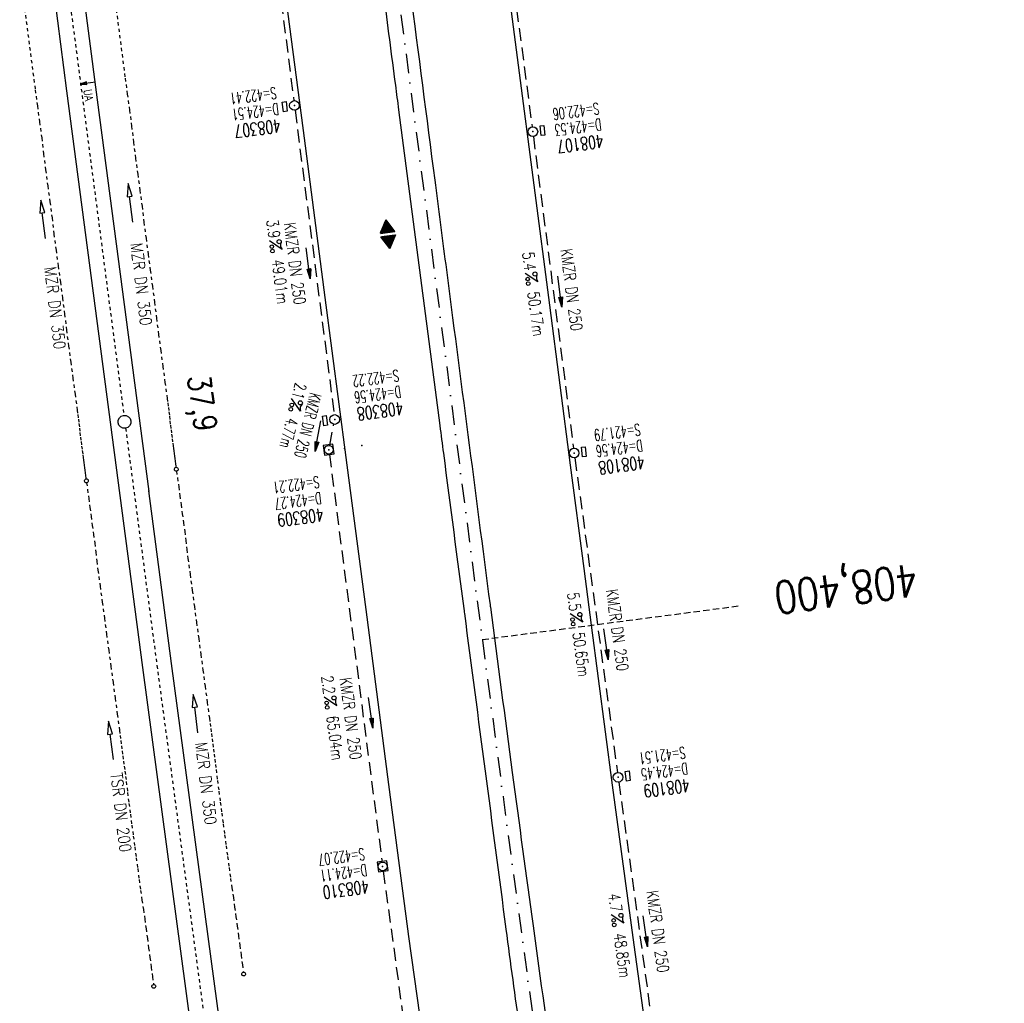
# Model space of a CAD drawing. Extents: x 446224 to 446787, y 446199 to 447379.
# Tile 4 of 6: x 446432 to 446585, y 446745 to 446897. Entities that reach past the tile are written whole.
import ezdxf
from ezdxf.enums import TextEntityAlignment as Align

# ---------------------------------------------------------------- set-up
doc = ezdxf.new("R2010")
doc.units = 0
doc.header["$LTSCALE"] = 2
doc.header["$MEASUREMENT"] = 0
for name, pattern in [('ACAD_ISO03W100', [0.5, 0.25, -0.25]), ('ACAD_ISO10W100W', [0.5, 0.25, -0.25]), ('AUSGEZOGEN', [0]), ('GESTRICH-X2', [1.5, 1, -0.5]), ('GESTRICHELT', [0.75, 0.5, -0.25]), ('STRICHPT-X3', [3, 1.5, -0.75, 0, -0.75])]:
    doc.linetypes.add(name, pattern=pattern)
doc.layers.get('0').update_dxf_attribs({"linetype": 'AUSGEZOGEN'})
for name, color, linetype in [('ACHSE', 250, 'STRICHPT-X3'), ('Bahnachse', 7, 'CONTINUOUS'), ('FBR', 8, 'CONTINUOUS'), ('GEF', 7, 'CONTINUOUS'), ('Gleisachse', 7, 'CONTINUOUS'), ('HEKTOM', 250, 'GESTRICHELT'), ('KANAL', 7, 'GESTRICH-X2'), ('PFEIL', 7, 'CONTINUOUS'), ('PKT', 7, 'CONTINUOUS'), ('SCHACHTNR', 6, 'CONTINUOUS'), ('SCHSYMBOL', 7, 'AUSGEZOGEN'), ('TEXTO', 4, 'CONTINUOUS'), ('TEXTU', 4, 'CONTINUOUS'), ('Tiefenentwässerung', 15, 'CONTINUOUS')]:
    doc.layers.add(name, color=color, linetype=linetype)
doc.styles.add('ROMANS', font='romans.shx', dxfattribs={"width": 0.8})

# ---------------------------------------------------------------- blocks, each defined once
blk = doc.blocks.new('GST')
at = {"color": 0}
blk.add_circle((0, 0), 0.75, dxfattribs=at)
blk.add_point((0, 0), dxfattribs=at)
blk = doc.blocks.new('17')
blk.add_lwpolyline([(-0.76, -1.22), (0.75, -1.22), (0.75, -1.8), (-0.76, -1.8)], close=True)
blk.add_blockref('GST', (0, 0))
blk = doc.blocks.new('PROM')
blk.add_line((1.57, 1.82), (0.02, 0.02))
for centre, radius in [((0.32, 1.51), 0.317), ((0.94, 0.29), 0.283), ((1.64, 0.29), 0.283)]:
    blk.add_circle(centre, radius)
blk.add_arc((0.99, 2.68), 1.03, 239.1414, 303.3549)
blk = doc.blocks.new('PFEIL2')
at = {"color": 0}
for p, q in [((0.88, 0), (-2.4, -0.01)), ((0.88, -0.27), (0.88, 0.28)), ((0.88, 0.28), (2.43, 0.01)), ((0.91, 0.27), (0.88, 0.26)), ((0.97, 0.26), (0.88, 0.25)), ((1.02, 0.25), (0.88, 0.23)), ((1.07, 0.24), (0.88, 0.21)), ((1.13, 0.23), (0.88, 0.19)), ((1.18, 0.22), (0.88, 0.17)), ((1.24, 0.21), (0.88, 0.15)), ((1.29, 0.21), (0.88, 0.14)), ((1.34, 0.2), (0.88, 0.12)), ((1.4, 0.19), (0.88, 0.1)), ((1.45, 0.18), (0.88, 0.08)), ((1.51, 0.17), (0.88, 0.06)), ((1.56, 0.16), (0.88, 0.04)), ((1.61, 0.15), (0.88, 0.02)), ((1.67, 0.14), (0.88, 0.01)), ((1.72, 0.13), (0.88, -0.01)), ((1.78, 0.12), (0.88, -0.03)), ((1.83, 0.11), (0.88, -0.05)), ((1.88, 0.1), (0.88, -0.07)), ((1.94, 0.09), (0.88, -0.09)), ((2.05, 0.08), (0.88, -0.12)), ((1.99, 0.08), (0.88, -0.11)), ((2.1, 0.07), (0.88, -0.14)), ((2.15, 0.06), (0.88, -0.16)), ((2.21, 0.05), (0.88, -0.18)), ((2.26, 0.04), (0.88, -0.2)), ((2.32, 0.03), (0.88, -0.22)), ((2.37, 0.02), (0.88, -0.23)), ((2.42, 0.01), (0.88, -0.25)), ((2.43, 0.01), (0.88, -0.27))]:
    blk.add_line(p, q, dxfattribs=at)
blk = doc.blocks.new('20')
blk.add_lwpolyline([(-0.75, -0.75), (0.75, -0.75), (0.75, 0.75), (-0.75, 0.75)], close=True)
blk.add_circle((0, 0), 0.676)
blk.add_point((0, 0))
blk = doc.blocks.new('13')
blk.add_lwpolyline([(0.76, 1.22), (-0.75, 1.22), (-0.75, 1.8), (0.76, 1.8)], close=True)
at = {"rotation": 180}
blk.add_blockref('GST', (0, 0), dxfattribs=at)
blk = doc.blocks.new('*X7')
at = {"color": 0}
for p, q in [((377.11, 181.02), (378.19, 182.1)), ((377.11, 180.99), (378.2, 182.08)), ((377.12, 181.04), (378.18, 182.1)), ((377.12, 180.99), (378.2, 182.08)), ((377.12, 180.99), (378.2, 182.07)), ((377.13, 180.99), (378.21, 182.06)), ((377.14, 181.06), (378.18, 182.11)), ((377.14, 180.99), (378.21, 182.06)), ((377.15, 181.09), (378.18, 182.11)), ((377.15, 180.99), (378.21, 182.05)), ((377.16, 181.11), (378.17, 182.12)), ((377.16, 180.99), (378.22, 182.05)), ((377.17, 181.13), (378.17, 182.13)), ((377.17, 180.99), (378.22, 182.04)), ((377.18, 181.15), (378.17, 182.13)), ((377.18, 180.99), (378.22, 182.04)), ((377.19, 180.99), (378.23, 182.03)), ((377.2, 181.17), (378.16, 182.14)), ((377.2, 180.99), (378.23, 182.02)), ((377.2, 180.99), (378.23, 182.02)), ((377.21, 181.19), (378.16, 182.14)), ((377.21, 180.99), (378.24, 182.01)), ((377.22, 181.21), (378.16, 182.15)), ((377.22, 180.99), (378.24, 182.01)), ((377.23, 181.23), (378.15, 182.15)), ((377.23, 180.99), (378.24, 182)), ((377.24, 180.99), (378.25, 182)), ((377.25, 181.25), (378.15, 182.16)), ((377.25, 180.99), (378.25, 181.99)), ((377.26, 181.27), (378.15, 182.16)), ((377.26, 180.99), (378.25, 181.99)), ((377.27, 181.29), (378.14, 182.17)), ((377.27, 180.99), (378.25, 181.98)), ((377.27, 180.99), (378.26, 181.97)), ((377.28, 181.32), (378.14, 182.18)), ((377.28, 180.99), (378.26, 181.97)), ((377.29, 181.34), (378.14, 182.18)), ((377.29, 180.99), (378.26, 181.96)), ((377.3, 180.99), (378.27, 181.96)), ((377.31, 181.36), (378.14, 182.19)), ((377.31, 180.99), (378.27, 181.95)), ((377.32, 181.38), (378.13, 182.19)), ((377.32, 180.99), (378.27, 181.95)), ((377.33, 181.4), (378.13, 182.2)), ((377.33, 180.99), (378.28, 181.94)), ((377.34, 181.42), (378.13, 182.2)), ((377.34, 180.99), (378.28, 181.93)), ((377.35, 181.44), (378.12, 182.21)), ((377.35, 180.99), (378.28, 181.93)), ((377.35, 180.99), (378.29, 181.92)), ((377.36, 180.99), (378.29, 181.92)), ((377.37, 181.46), (378.12, 182.22)), ((377.37, 180.99), (378.29, 181.91)), ((377.38, 181.48), (378.12, 182.22)), ((377.38, 180.99), (378.3, 181.91)), ((377.39, 181.5), (378.11, 182.23)), ((377.39, 180.99), (378.3, 181.9)), ((377.4, 181.52), (378.11, 182.23)), ((377.4, 180.99), (378.3, 181.9)), ((377.41, 181.55), (378.11, 182.24)), ((377.41, 180.99), (378.31, 181.89)), ((377.42, 180.99), (378.31, 181.88)), ((377.43, 181.57), (378.1, 182.24)), ((377.43, 180.99), (378.31, 181.88)), ((377.43, 180.99), (378.32, 181.87)), ((377.44, 181.59), (378.1, 182.25)), ((377.44, 180.99), (378.32, 181.87)), ((377.45, 181.61), (378.1, 182.25)), ((377.45, 180.99), (378.32, 181.86)), ((377.46, 181.63), (378.09, 182.26)), ((377.46, 180.99), (378.33, 181.86)), ((377.47, 181.65), (378.09, 182.27)), ((377.47, 180.99), (378.33, 181.85)), ((377.48, 180.99), (378.33, 181.85)), ((377.49, 181.67), (378.09, 182.27)), ((377.49, 180.99), (378.34, 181.84)), ((377.5, 181.69), (378.08, 182.28)), ((377.5, 180.99), (378.34, 181.83)), ((377.5, 180.99), (378.34, 181.83)), ((377.51, 181.71), (378.08, 182.28)), ((377.51, 180.99), (378.35, 181.82)), ((377.52, 181.73), (378.08, 182.29)), ((377.52, 180.99), (378.35, 181.82)), ((377.53, 181.75), (378.07, 182.29)), ((377.53, 180.99), (378.35, 181.81)), ((377.54, 180.99), (378.36, 181.81)), ((377.55, 181.78), (378.07, 182.3)), ((377.55, 180.99), (378.36, 181.8)), ((377.56, 181.8), (378.07, 182.3)), ((377.56, 180.99), (378.36, 181.79)), ((377.57, 181.82), (378.06, 182.31)), ((377.57, 180.99), (378.36, 181.79)), ((377.58, 181.84), (378.06, 182.32)), ((377.58, 180.99), (378.37, 181.78)), ((377.58, 180.99), (378.37, 181.78)), ((377.59, 180.99), (378.37, 181.77)), ((377.6, 181.86), (378.06, 182.32)), ((377.6, 180.99), (378.38, 181.77)), ((377.61, 181.88), (378.05, 182.33)), ((377.61, 180.99), (378.38, 181.76)), ((377.62, 181.9), (378.05, 182.33)), ((377.62, 180.99), (378.38, 181.76)), ((377.63, 181.92), (378.05, 182.34)), ((377.63, 180.99), (378.39, 181.75)), ((377.64, 181.94), (378.04, 182.34)), ((377.64, 180.99), (378.39, 181.74)), ((377.65, 180.99), (378.39, 181.74)), ((377.65, 180.99), (378.4, 181.73)), ((377.66, 181.96), (378.04, 182.35)), ((377.66, 180.99), (378.4, 181.73)), ((377.67, 181.98), (378.04, 182.36)), ((377.67, 180.99), (378.4, 181.72)), ((377.68, 182.01), (378.03, 182.36)), ((377.68, 180.99), (378.41, 181.72)), ((377.69, 182.03), (378.03, 182.37)), ((377.69, 180.99), (378.41, 181.71)), ((377.7, 182.05), (378.03, 182.37)), ((377.7, 180.99), (378.41, 181.71)), ((377.71, 180.99), (378.42, 181.7)), ((377.72, 182.07), (378.03, 182.38)), ((377.72, 180.99), (378.42, 181.69)), ((377.73, 182.09), (378.02, 182.38)), ((377.73, 180.99), (378.42, 181.69)), ((377.73, 180.99), (378.43, 181.68)), ((377.74, 182.11), (378.02, 182.39)), ((377.74, 180.99), (378.43, 181.68)), ((377.75, 182.13), (378.02, 182.39)), ((377.75, 180.99), (378.43, 181.67)), ((377.76, 182.15), (378.01, 182.4)), ((377.76, 180.99), (378.44, 181.67)), ((377.77, 180.99), (378.44, 181.66)), ((377.78, 182.17), (378.01, 182.41)), ((377.78, 180.99), (378.44, 181.65)), ((377.79, 182.19), (378.01, 182.41)), ((377.79, 180.99), (378.45, 181.65)), ((377.8, 182.21), (378, 182.42)), ((377.8, 180.99), (378.45, 181.64)), ((377.81, 182.24), (378, 182.42)), ((377.81, 180.99), (378.45, 181.64)), ((377.81, 180.99), (378.46, 181.63)), ((377.82, 182.26), (378, 182.43)), ((377.82, 180.99), (378.46, 181.63)), ((377.83, 180.99), (378.46, 181.62)), ((377.84, 182.28), (377.99, 182.43)), ((377.84, 180.99), (378.47, 181.62)), ((377.85, 182.3), (377.99, 182.44)), ((377.85, 180.99), (378.47, 181.61)), ((377.86, 182.32), (377.99, 182.44)), ((377.86, 180.99), (378.47, 181.6)), ((377.87, 182.34), (377.98, 182.45)), ((377.87, 180.99), (378.47, 181.6)), ((377.88, 180.99), (378.48, 181.59)), ((377.88, 180.99), (378.48, 181.59)), ((377.89, 182.36), (377.98, 182.46)), ((377.89, 180.99), (378.48, 181.58)), ((377.9, 182.38), (377.98, 182.46)), ((377.9, 180.99), (378.49, 181.58)), ((377.91, 182.4), (377.97, 182.47)), ((377.91, 180.99), (378.49, 181.57)), ((377.92, 182.42), (377.97, 182.47)), ((377.92, 180.99), (378.49, 181.57)), ((377.93, 182.44), (377.97, 182.48)), ((377.93, 180.99), (378.5, 181.56)), ((377.94, 180.99), (378.5, 181.55)), ((377.95, 182.47), (377.96, 182.48)), ((377.95, 180.99), (378.5, 181.55)), ((377.96, 180.99), (378.51, 181.54)), ((377.96, 180.99), (378.51, 181.54)), ((377.97, 180.99), (378.51, 181.53)), ((377.98, 180.99), (378.52, 181.53)), ((377.99, 180.99), (378.52, 181.52)), ((378, 180.99), (378.52, 181.51)), ((378.01, 180.99), (378.53, 181.51)), ((378.02, 180.99), (378.53, 181.5)), ((378.03, 180.99), (378.53, 181.5)), ((378.03, 180.99), (378.54, 181.49)), ((378.04, 180.99), (378.54, 181.49)), ((378.05, 180.99), (378.54, 181.48)), ((378.06, 180.99), (378.55, 181.48)), ((378.07, 180.99), (378.55, 181.47)), ((378.08, 180.99), (378.55, 181.46)), ((378.09, 180.99), (378.56, 181.46)), ((378.1, 180.99), (378.56, 181.45)), ((378.11, 180.99), (378.56, 181.45)), ((378.11, 180.99), (378.57, 181.44)), ((378.12, 180.99), (378.57, 181.44)), ((378.13, 180.99), (378.57, 181.43)), ((378.14, 180.99), (378.58, 181.42)), ((378.15, 180.99), (378.58, 181.42)), ((378.16, 180.99), (378.58, 181.41)), ((377.1, 180.56), (377.12, 180.58)), ((377.1, 180.57), (377.11, 180.58)), ((377.11, 180.55), (377.14, 180.58)), ((377.11, 180.55), (377.13, 180.58)), ((377.11, 180.56), (377.13, 180.58)), ((377.12, 180.53), (377.17, 180.58)), ((377.12, 180.53), (377.16, 180.58)), ((377.12, 180.54), (377.15, 180.58)), ((377.13, 180.51), (377.21, 180.58)), ((377.13, 180.51), (377.2, 180.58)), ((377.13, 180.52), (377.19, 180.58)), ((377.13, 180.52), (377.18, 180.58)), ((377.14, 180.49), (377.23, 180.58)), ((377.14, 180.49), (377.22, 180.58)), ((377.14, 180.5), (377.21, 180.58)), ((377.15, 180.47), (377.26, 180.58)), ((377.15, 180.48), (377.25, 180.58)), ((377.15, 180.48), (377.24, 180.58)), ((377.16, 180.46), (377.29, 180.58)), ((377.16, 180.46), (377.28, 180.58)), ((377.16, 180.47), (377.27, 180.58)), ((377.17, 180.44), (377.31, 180.58)), ((377.17, 180.44), (377.3, 180.58)), ((377.17, 180.45), (377.29, 180.58)), ((377.18, 180.42), (377.34, 180.58)), ((377.18, 180.43), (377.33, 180.58)), ((377.18, 180.43), (377.32, 180.58)), ((377.19, 180.41), (377.36, 180.58)), ((377.19, 180.41), (377.36, 180.58)), ((377.19, 180.42), (377.35, 180.58)), ((377.2, 180.39), (377.39, 180.58)), ((377.2, 180.39), (377.38, 180.58)), ((377.2, 180.4), (377.37, 180.58)), ((377.21, 180.37), (377.42, 180.58)), ((377.21, 180.38), (377.41, 180.58)), ((377.21, 180.38), (377.4, 180.58)), ((377.22, 180.35), (377.44, 180.58)), ((377.22, 180.36), (377.44, 180.58)), ((377.22, 180.37), (377.43, 180.58)), ((377.23, 180.34), (377.47, 180.58)), ((377.23, 180.34), (377.46, 180.58)), ((377.23, 180.35), (377.45, 180.58)), ((377.24, 180.32), (377.51, 180.58)), ((377.24, 180.32), (377.5, 180.58)), ((377.24, 180.33), (377.49, 180.58)), ((377.24, 180.33), (377.48, 180.58)), ((377.25, 180.3), (377.53, 180.58)), ((377.25, 180.3), (377.52, 180.58)), ((377.25, 180.31), (377.51, 180.58)), ((377.26, 180.28), (377.56, 180.58)), ((377.26, 180.29), (377.55, 180.58)), ((377.26, 180.29), (377.54, 180.58)), ((377.27, 180.27), (377.59, 180.58)), ((377.27, 180.27), (377.58, 180.58)), ((377.27, 180.28), (377.57, 180.58)), ((377.28, 180.25), (377.61, 180.58)), ((377.28, 180.25), (377.6, 180.58)), ((377.28, 180.26), (377.59, 180.58)), ((377.29, 180.23), (377.64, 180.58)), ((377.29, 180.24), (377.63, 180.58)), ((377.29, 180.24), (377.62, 180.58)), ((377.3, 180.21), (377.67, 180.58)), ((377.3, 180.22), (377.66, 180.58)), ((377.3, 180.23), (377.65, 180.58)), ((377.31, 180.2), (377.69, 180.58)), ((377.31, 180.2), (377.68, 180.58)), ((377.31, 180.21), (377.67, 180.58)), ((377.32, 180.18), (377.72, 180.58)), ((377.32, 180.19), (377.71, 180.58)), ((377.32, 180.19), (377.7, 180.58)), ((377.33, 180.16), (377.74, 180.58)), ((377.33, 180.17), (377.74, 180.58)), ((377.33, 180.18), (377.73, 180.58)), ((377.34, 180.16), (377.75, 180.58)), ((377.34, 180.15), (377.76, 180.58)), ((377.34, 180.15), (377.77, 180.58)), ((377.35, 180.14), (377.78, 180.58)), ((377.35, 180.14), (377.79, 180.58)), ((377.35, 180.13), (377.8, 180.58)), ((377.35, 180.12), (377.81, 180.58)), ((377.36, 180.12), (377.82, 180.58)), ((377.36, 180.11), (377.82, 180.58)), ((377.36, 180.11), (377.83, 180.58)), ((377.37, 180.1), (377.84, 180.58)), ((377.37, 180.1), (377.85, 180.58)), ((377.37, 180.09), (377.86, 180.58)), ((377.38, 180.09), (377.87, 180.58)), ((377.38, 180.08), (377.88, 180.58)), ((377.38, 180.07), (377.89, 180.58)), ((377.39, 180.07), (377.89, 180.58)), ((377.39, 180.06), (377.9, 180.58)), ((377.39, 180.06), (377.91, 180.58)), ((377.4, 180.05), (377.92, 180.58)), ((377.4, 180.05), (377.93, 180.58)), ((377.4, 180.04), (377.94, 180.58)), ((377.41, 180.04), (377.95, 180.58)), ((377.41, 180.03), (377.96, 180.58)), ((377.41, 180.02), (377.97, 180.58)), ((377.42, 180.02), (377.97, 180.58)), ((377.42, 180.01), (377.98, 180.58)), ((377.42, 180.01), (377.99, 180.58)), ((377.43, 180), (378, 180.58)), ((377.43, 180), (378.01, 180.58)), ((377.43, 179.99), (378.02, 180.58)), ((377.44, 179.98), (378.03, 180.58)), ((377.44, 179.98), (378.04, 180.58)), ((377.44, 179.97), (378.05, 180.58)), ((377.45, 179.97), (378.05, 180.58)), ((377.45, 179.96), (378.06, 180.58)), ((377.45, 179.96), (378.07, 180.58)), ((377.46, 179.95), (378.08, 180.58)), ((377.46, 179.95), (378.09, 180.58)), ((377.46, 179.94), (378.1, 180.58)), ((377.46, 179.93), (378.11, 180.58)), ((377.47, 179.93), (378.12, 180.58)), ((377.47, 179.92), (378.12, 180.58)), ((377.47, 179.92), (378.13, 180.58)), ((377.48, 179.91), (378.14, 180.58)), ((377.48, 179.91), (378.15, 180.58)), ((377.48, 179.9), (378.16, 180.58)), ((377.49, 179.9), (378.17, 180.58)), ((377.49, 179.89), (378.18, 180.58)), ((377.49, 179.88), (378.19, 180.58)), ((377.5, 179.88), (378.2, 180.58)), ((377.5, 179.87), (378.2, 180.58)), ((377.5, 179.87), (378.21, 180.58)), ((377.51, 179.86), (378.22, 180.58)), ((377.51, 179.86), (378.23, 180.58)), ((377.51, 179.85), (378.24, 180.58)), ((377.52, 179.84), (378.25, 180.58)), ((377.52, 179.84), (378.26, 180.58)), ((377.52, 179.83), (378.27, 180.58)), ((377.53, 179.83), (378.28, 180.58)), ((377.53, 179.82), (378.28, 180.58)), ((377.53, 179.82), (378.29, 180.58)), ((377.54, 179.81), (378.3, 180.58)), ((377.54, 179.81), (378.31, 180.58)), ((377.54, 179.8), (378.32, 180.58)), ((377.55, 179.79), (378.33, 180.58)), ((377.55, 179.79), (378.34, 180.58)), ((377.55, 179.78), (378.35, 180.58)), ((377.56, 179.78), (378.35, 180.58)), ((377.56, 179.77), (378.36, 180.58)), ((377.56, 179.77), (378.37, 180.58)), ((377.57, 179.76), (378.38, 180.58)), ((377.57, 179.76), (378.39, 180.58)), ((377.57, 179.75), (378.4, 180.58)), ((377.57, 179.74), (378.41, 180.58)), ((377.58, 179.74), (378.42, 180.58)), ((377.58, 179.73), (378.43, 180.58)), ((377.58, 179.73), (378.43, 180.58)), ((377.59, 179.72), (378.44, 180.58)), ((377.59, 179.72), (378.45, 180.58)), ((377.59, 179.71), (378.46, 180.58)), ((377.6, 179.7), (378.47, 180.58)), ((377.6, 179.7), (378.48, 180.58)), ((377.6, 179.69), (378.49, 180.58)), ((377.61, 179.69), (378.5, 180.58)), ((377.61, 179.68), (378.5, 180.58)), ((377.61, 179.68), (378.51, 180.58)), ((377.62, 179.67), (378.52, 180.58)), ((377.62, 179.67), (378.53, 180.58)), ((377.62, 179.66), (378.54, 180.58)), ((377.63, 179.65), (378.55, 180.58)), ((377.63, 179.65), (378.56, 180.58)), ((377.63, 179.64), (378.57, 180.58)), ((377.64, 179.64), (378.58, 180.58)), ((377.64, 179.63), (378.58, 180.58)), ((377.64, 179.63), (378.59, 180.58)), ((377.65, 179.62), (378.6, 180.58)), ((377.65, 179.62), (378.61, 180.58)), ((377.65, 179.61), (378.62, 180.58)), ((377.66, 179.6), (378.63, 180.58)), ((377.66, 179.6), (378.64, 180.58)), ((377.66, 179.59), (378.65, 180.58)), ((377.67, 179.59), (378.66, 180.58)), ((377.67, 179.58), (378.66, 180.58)), ((377.67, 179.58), (378.67, 180.58)), ((377.68, 179.57), (378.68, 180.58)), ((377.68, 179.56), (378.69, 180.58)), ((377.68, 179.56), (378.7, 180.58)), ((377.68, 179.55), (378.71, 180.58)), ((377.69, 179.55), (378.72, 180.58)), ((377.69, 179.54), (378.73, 180.58)), ((377.69, 179.54), (378.73, 180.58)), ((377.7, 179.53), (378.74, 180.58)), ((377.7, 179.53), (378.75, 180.58)), ((377.7, 179.52), (378.76, 180.58)), ((377.71, 179.51), (378.77, 180.58)), ((377.71, 179.51), (378.78, 180.58)), ((377.71, 179.5), (378.79, 180.58)), ((377.72, 179.5), (378.8, 180.58)), ((377.72, 179.49), (378.81, 180.58)), ((377.72, 179.49), (378.81, 180.58)), ((377.73, 179.47), (378.81, 180.54)), ((377.74, 179.46), (378.79, 180.52)), ((377.74, 179.46), (378.78, 180.5)), ((377.74, 179.45), (378.77, 180.48)), ((377.75, 179.45), (378.76, 180.46)), ((377.75, 179.44), (378.75, 180.44)), ((377.75, 179.44), (378.73, 180.42)), ((377.76, 179.43), (378.72, 180.4)), ((377.76, 179.42), (378.71, 180.37)), ((377.76, 179.42), (378.7, 180.35)), ((377.77, 179.41), (378.68, 180.33)), ((377.77, 179.41), (378.67, 180.31)), ((377.77, 179.4), (378.66, 180.29)), ((377.78, 179.4), (378.65, 180.27)), ((377.78, 179.39), (378.64, 180.25)), ((378.17, 180.99), (378.58, 181.41)), ((378.18, 180.99), (378.59, 181.4)), ((378.19, 180.99), (378.59, 181.4)), ((378.19, 180.99), (378.59, 181.39)), ((378.2, 180.99), (378.6, 181.39)), ((378.21, 180.99), (378.6, 181.38)), ((378.22, 180.99), (378.6, 181.37)), ((378.23, 180.99), (378.61, 181.37)), ((378.24, 180.99), (378.61, 181.36)), ((378.25, 180.99), (378.61, 181.36)), ((378.26, 180.99), (378.62, 181.35)), ((378.26, 180.99), (378.62, 181.35)), ((378.27, 180.99), (378.62, 181.34)), ((378.28, 180.99), (378.63, 181.34)), ((378.29, 180.99), (378.63, 181.33)), ((378.3, 180.99), (378.63, 181.32)), ((378.31, 180.99), (378.64, 181.32)), ((378.32, 180.99), (378.64, 181.31)), ((378.33, 180.99), (378.64, 181.31)), ((378.34, 180.99), (378.65, 181.3)), ((378.34, 180.99), (378.65, 181.3)), ((378.35, 180.99), (378.65, 181.29)), ((378.36, 180.99), (378.66, 181.28)), ((378.37, 180.99), (378.66, 181.28)), ((378.38, 180.99), (378.66, 181.27)), ((378.39, 180.99), (378.67, 181.27)), ((378.4, 180.99), (378.67, 181.26)), ((378.41, 180.99), (378.67, 181.26)), ((378.42, 180.99), (378.68, 181.25)), ((378.42, 180.99), (378.68, 181.25)), ((378.43, 180.99), (378.68, 181.24)), ((378.44, 180.99), (378.69, 181.23)), ((378.45, 180.99), (378.69, 181.23)), ((378.46, 180.99), (378.69, 181.22)), ((378.47, 180.99), (378.69, 181.22)), ((378.48, 180.99), (378.7, 181.21)), ((378.49, 180.99), (378.7, 181.21)), ((378.49, 180.99), (378.7, 181.2)), ((378.5, 180.99), (378.71, 181.2)), ((378.51, 180.99), (378.71, 181.19)), ((378.52, 180.99), (378.71, 181.18)), ((378.53, 180.99), (378.72, 181.18)), ((378.54, 180.99), (378.72, 181.17)), ((378.55, 180.99), (378.72, 181.17)), ((378.56, 180.99), (378.73, 181.16)), ((378.57, 180.99), (378.73, 181.16)), ((378.57, 180.99), (378.73, 181.15)), ((378.58, 180.99), (378.74, 181.14)), ((378.59, 180.99), (378.74, 181.14)), ((378.6, 180.99), (378.74, 181.13)), ((378.61, 180.99), (378.75, 181.13)), ((378.62, 180.99), (378.75, 181.12)), ((378.63, 180.99), (378.75, 181.12)), ((378.64, 180.99), (378.76, 181.11)), ((378.64, 180.99), (378.76, 181.11)), ((378.65, 180.99), (378.76, 181.1)), ((378.66, 180.99), (378.77, 181.09)), ((378.67, 180.99), (378.77, 181.09)), ((378.68, 180.99), (378.77, 181.08)), ((378.69, 180.99), (378.78, 181.08)), ((378.7, 180.99), (378.78, 181.07)), ((378.71, 180.99), (378.78, 181.07)), ((378.72, 180.99), (378.79, 181.06)), ((378.72, 180.99), (378.79, 181.06)), ((378.73, 180.99), (378.79, 181.05)), ((378.74, 180.99), (378.8, 181.04)), ((378.75, 180.99), (378.8, 181.04)), ((378.76, 180.99), (378.8, 181.03)), ((378.77, 180.99), (378.8, 181.03)), ((378.78, 180.99), (378.81, 181.02)), ((378.79, 180.99), (378.81, 181.02)), ((378.8, 180.99), (378.81, 181.01)), ((378.8, 180.99), (378.82, 181)), ((378.81, 180.99), (378.82, 181)), ((377.78, 179.39), (378.62, 180.23)), ((377.79, 179.38), (378.61, 180.21)), ((377.79, 179.37), (378.6, 180.19)), ((377.79, 179.37), (378.59, 180.17)), ((377.79, 179.36), (378.58, 180.14)), ((377.8, 179.36), (378.56, 180.12)), ((377.8, 179.35), (378.55, 180.1)), ((377.8, 179.35), (378.54, 180.08)), ((377.81, 179.34), (378.53, 180.06)), ((377.81, 179.33), (378.52, 180.04)), ((377.81, 179.33), (378.5, 180.02)), ((377.82, 179.32), (378.49, 180)), ((377.82, 179.32), (378.48, 179.98)), ((377.82, 179.31), (378.47, 179.96)), ((377.83, 179.31), (378.46, 179.94)), ((377.83, 179.3), (378.44, 179.91)), ((377.83, 179.3), (378.43, 179.89)), ((377.84, 179.29), (378.42, 179.87)), ((377.84, 179.28), (378.41, 179.85)), ((377.84, 179.28), (378.4, 179.83)), ((377.85, 179.27), (378.38, 179.81)), ((377.85, 179.27), (378.37, 179.79)), ((377.85, 179.26), (378.36, 179.77)), ((377.86, 179.26), (378.35, 179.75)), ((377.86, 179.25), (378.33, 179.73)), ((377.86, 179.25), (378.32, 179.71)), ((377.87, 179.24), (378.31, 179.68)), ((377.87, 179.23), (378.3, 179.66)), ((377.87, 179.23), (378.29, 179.64)), ((377.88, 179.22), (378.27, 179.62)), ((377.88, 179.22), (378.26, 179.6)), ((377.88, 179.21), (378.25, 179.58)), ((377.89, 179.21), (378.24, 179.56)), ((377.89, 179.2), (378.23, 179.54)), ((377.89, 179.19), (378.21, 179.52)), ((377.89, 179.19), (378.2, 179.5)), ((377.9, 179.18), (378.19, 179.48)), ((377.9, 179.18), (378.18, 179.45)), ((377.9, 179.17), (378.17, 179.43)), ((377.91, 179.17), (378.15, 179.41)), ((377.91, 179.16), (378.14, 179.39)), ((377.91, 179.16), (378.13, 179.37)), ((377.92, 179.15), (378.12, 179.35)), ((377.92, 179.14), (378.11, 179.33)), ((377.92, 179.14), (378.09, 179.31)), ((377.93, 179.13), (378.08, 179.29)), ((377.93, 179.13), (378.07, 179.27)), ((377.93, 179.12), (378.06, 179.25)), ((377.94, 179.12), (378.04, 179.22)), ((377.94, 179.11), (378.03, 179.2)), ((377.94, 179.11), (378.02, 179.18)), ((377.95, 179.1), (378.01, 179.16)), ((377.95, 179.09), (378, 179.14)), ((377.95, 179.09), (377.98, 179.12)), ((377.96, 179.08), (377.97, 179.1))]:
    blk.add_line(p, q, dxfattribs=at)
blk = doc.blocks.new('HOCHP')
for points in [[(-0.01, 2.24), (-1.15, 0.27), (1.12, 0.27)], [(-0.01, -2.24), (-1.15, -0.27), (1.12, -0.27)]]:
    blk.add_lwpolyline(points, close=True)
at = {"xscale": 1.311372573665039, "yscale": 1.311372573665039, "zscale": 1.311372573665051}
blk.add_blockref('*X7', (-495.66, -237.08), dxfattribs=at)

msp = doc.modelspace()

# ---------------------------------------------------------------- linework, layer by layer
at = {"layer": 'ACHSE', "flags": 128}
msp.add_lwpolyline([(446432.19, 447351.79), (446439.3, 447297.23), (446444.65, 447256.12), (446452.2, 447198.07), (446465.11, 447098.9), (446481.25, 446974.95), (446487.7, 446925.37), (446497.38, 446850.99), (446500.61, 446826.21), (446502.69, 446810.23), (446503.84, 446801.41), (446507.12, 446776.63), (446510.46, 446751.85), (446513.87, 446727.09), (446517.33, 446702.33), (446517.99, 446697.7), (446520.84, 446677.58), (446524.35, 446652.82), (446527.86, 446628.07), (446531.36, 446603.32), (446541.89, 446529.06), (446552.41, 446454.8), (446558.73, 446410.24), (446566.45, 446355.79), (446583.99, 446232.03), (446584.69, 446227.06)], dxfattribs=at)
at = {"layer": 'Bahnachse', "linetype": 'ACAD_ISO10W100W'}
for p, q in [((446435.64, 446933.23), (446448.34, 446836.11)), ((446448.6, 446834.13), (446453.45, 446797.4)), ((446453.45, 446797.4), (446461.44, 446737.89))]:
    msp.add_line(p, q, dxfattribs=at)
at = {"layer": 'Bahnachse', "linetype": 'Continuous'}
for p, q in [((446442.52, 446887.75), (446441.56, 446887.4)), ((446441.56, 446887.4), (446442.58, 446887.36)), ((446441.6, 446887.42), (446443.94, 446887.74)), ((446442.55, 446887.56), (446442.52, 446887.75)), ((446442.58, 446887.36), (446442.55, 446887.56)), ((446442.55, 446887.56), (446442.55, 446887.56))]:
    msp.add_line(p, q, dxfattribs=at)
msp.add_ellipse((446448.43, 446835.12), major_axis=(0.991, 0.136), ratio=1, start_param=4.711450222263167, end_param=10.99463552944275, dxfattribs=at)
at = {"layer": 'FBR', "flags": 128}
msp.add_lwpolyline([(446499.34, 446706.44), (446495.92, 446730.81), (446492.49, 446755.46), (446489.22, 446780.18), (446485.99, 446804.89), (446482.75, 446829.62), (446479.53, 446854.37), (446476.32, 446879.03), (446473.06, 446903.8), (446469.86, 446928.47), (446466.65, 446953.23), (446463.45, 446977.73), (446460.22, 447002.45), (446457, 447027.2), (446453.77, 447051.82)], dxfattribs=at)
at = {"layer": 'FBR'}
msp.add_lwpolyline([(446489.74, 447041.42), (446498.1, 446977.14), (446504.56, 446927.56), (446514.24, 446853.19), (446517.47, 446828.4), (446519.55, 446812.43), (446520.7, 446803.63), (446523.97, 446778.88), (446527.31, 446754.15), (446530.7, 446729.42), (446534.17, 446704.7), (446534.82, 446700.08), (446537.67, 446679.96), (446541.18, 446655.21), (446544.69, 446630.46), (446548.2, 446605.7), (446551.32, 446583.69)], dxfattribs=at)
msp.add_lwpolyline([(446492.68, 446901.87, 0.000099), (446496.47, 446872.55, 0.000222), (446498.17, 446859.47, 0.000001), (446505.04, 446806.79, 0.000145), (446505.09, 446806.42, 0.00076), (446508.49, 446780.81, 0.00082), (446511.71, 446757.08, 0.000435), (446515.12, 446732.4, 0.000477), (446518.28, 446709.88, 0.00005), (446521.83, 446684.74, -0.000052), (446525.38, 446659.6, -0.000057), (446527.92, 446641.62, 0.000033), (446532.27, 446610.72, 0.001912), (446534.68, 446594.14, -0.003213), (446536.08, 446584.27, -0.009552), (446536.5, 446580.64, 0.010067), (446536.91, 446577.21, 0.001138)], format="xyb", dxfattribs=at)
at = {"layer": 'FBR', "flags": 128}
msp.add_lwpolyline([(446488.53, 446901.35, -0.000054), (446490.38, 446887.22, -0.0002), (446490.88, 446883.43), (446497.27, 446834.53, 0.000005), (446497.82, 446830.25, 0.000001), (446501.01, 446805.84, 0.000269), (446501.07, 446805.44, 0.000002), (446507.5, 446756.59, 0.002022), (446509.64, 446740.88, 0.000995), (446514.16, 446709)], format="xyb", dxfattribs=at)
at = {"layer": 'Gleisachse', "linetype": 'Continuous'}
for p, q in [((446439.19, 446923.41), (446443.93, 446886.94)), ((446437.42, 446902.26), (446439.47, 446886.36)), ((446443.93, 446886.94), (446452.18, 446824.32)), ((446439.47, 446886.36), (446447.71, 446823.73)), ((446452.16, 446824.46), (446455.68, 446797.69)), ((446447.71, 446823.73), (446451.22, 446797.11)), ((446451.22, 446797.1), (446459.77, 446733.45)), ((446455.68, 446797.7), (446464.23, 446734.05))]:
    msp.add_line(p, q, dxfattribs=at)
at = {"layer": 'HEKTOM'}
msp.add_line((446503.84, 446801.42), (446543.49, 446806.61), dxfattribs=at)
at = {"layer": 'KANAL'}
for p, q in [((446468.47, 446932.97), (446474.66, 446884.84)), ((446505.25, 446928.78), (446511.56, 446880.78)), ((446474.84, 446883.34), (446480.91, 446836.22)), ((446511.75, 446879.31), (446517.97, 446831.03)), ((446480.22, 446831.53), (446480.84, 446834.75)), ((446480.16, 446830.06), (446488.31, 446767.03)), ((446518.19, 446829.53), (446524.78, 446780.84)), ((446525, 446779.34), (446531.44, 446732.44)), ((446488.5, 446765.56), (446497.19, 446701.78))]:
    msp.add_line(p, q, dxfattribs=at)
at = {"layer": 'PKT'}
for p in [(446482.52, 446830.99), (446485.21, 446831.45)]:
    msp.add_point(p, dxfattribs=at)
at = {"layer": 'Tiefenentwässerung', "linetype": 'ACAD_ISO03W100'}
for p, q in [((446446.36, 446904.9), (446448.53, 446888.32)), ((446432.43, 446903.02), (446434.6, 446886.51)), ((446448.53, 446888.32), (446448.86, 446885.85)), ((446434.6, 446886.51), (446434.93, 446884.03)), ((446448.86, 446885.85), (446449.2, 446883.37)), ((446434.93, 446884.03), (446435.26, 446881.55)), ((446449.2, 446883.37), (446449.53, 446880.89)), ((446435.26, 446881.55), (446435.6, 446879.07)), ((446449.53, 446880.89), (446449.81, 446878.41)), ((446435.6, 446879.07), (446435.88, 446876.59)), ((446449.81, 446878.41), (446450.14, 446875.93)), ((446435.88, 446876.59), (446436.21, 446874.11)), ((446450.14, 446875.93), (446450.48, 446873.45)), ((446436.21, 446874.11), (446436.54, 446871.63)), ((446450.48, 446873.45), (446450.81, 446870.97)), ((446436.54, 446871.63), (446436.88, 446869.15)), ((446450.81, 446870.97), (446451.14, 446868.5)), ((446436.88, 446869.15), (446437.21, 446866.68)), ((446451.14, 446868.5), (446451.42, 446866.01)), ((446437.21, 446866.68), (446437.49, 446864.19)), ((446451.42, 446866.01), (446451.76, 446863.53)), ((446437.49, 446864.19), (446437.82, 446861.71)), ((446451.76, 446863.53), (446452.09, 446861.06)), ((446437.82, 446861.71), (446438.16, 446859.24)), ((446452.09, 446861.06), (446452.42, 446858.58)), ((446438.16, 446859.24), (446438.49, 446856.76)), ((446452.42, 446858.58), (446452.75, 446856.1)), ((446438.49, 446856.76), (446438.82, 446854.28)), ((446452.75, 446856.1), (446453.09, 446853.62)), ((446438.82, 446854.28), (446439.15, 446851.8)), ((446453.09, 446853.62), (446453.37, 446851.14)), ((446439.15, 446851.8), (446439.44, 446849.32)), ((446453.37, 446851.14), (446453.7, 446848.66)), ((446439.44, 446849.32), (446439.77, 446846.84)), ((446453.7, 446848.66), (446454.03, 446846.18)), ((446439.77, 446846.84), (446440.1, 446844.36)), ((446454.03, 446846.18), (446454.37, 446843.7)), ((446440.1, 446844.36), (446440.43, 446841.89)), ((446454.37, 446843.7), (446454.7, 446841.23)), ((446440.43, 446841.89), (446440.77, 446839.41)), ((446454.7, 446841.23), (446455.03, 446838.75)), ((446440.77, 446839.41), (446441.1, 446836.93)), ((446455.03, 446838.75), (446455.12, 446838.05)), ((446455.12, 446838.05), (446455.22, 446837.36)), ((446441.1, 446836.93), (446441.19, 446836.24)), ((446441.19, 446836.24), (446441.28, 446835.54)), ((446455.22, 446837.36), (446455.31, 446836.67)), ((446455.31, 446836.67), (446455.4, 446835.97)), ((446441.28, 446835.54), (446441.38, 446834.85)), ((446441.38, 446834.85), (446441.47, 446834.15)), ((446455.4, 446835.97), (446455.45, 446835.27)), ((446455.45, 446835.27), (446455.54, 446834.58)), ((446441.47, 446834.15), (446441.51, 446833.45)), ((446441.51, 446833.45), (446441.61, 446832.76)), ((446455.54, 446834.58), (446455.63, 446833.89)), ((446455.63, 446833.89), (446455.72, 446833.19)), ((446455.72, 446833.19), (446455.82, 446832.5)), ((446441.61, 446832.76), (446441.7, 446832.07)), ((446441.7, 446832.07), (446441.79, 446831.37)), ((446455.82, 446832.5), (446455.91, 446831.8)), ((446455.91, 446831.8), (446455.96, 446831.41)), ((446441.79, 446831.37), (446441.89, 446830.68)), ((446441.89, 446830.68), (446441.98, 446829.99)), ((446455.96, 446831.41), (446456.02, 446831.01)), ((446456.02, 446831.01), (446456.07, 446830.61)), ((446456.07, 446830.61), (446456.12, 446830.22)), ((446456.12, 446830.22), (446456.18, 446829.82)), ((446441.98, 446829.99), (446442.03, 446829.59)), ((446442.03, 446829.59), (446442.09, 446829.19)), ((446442.09, 446829.19), (446442.14, 446828.8)), ((446442.14, 446828.8), (446442.19, 446828.4)), ((446456.18, 446829.82), (446456.23, 446829.42)), ((446456.23, 446829.42), (446456.28, 446829.03)), ((446456.28, 446829.03), (446456.34, 446828.63)), ((446456.34, 446828.63), (446456.39, 446828.24)), ((446442.19, 446828.4), (446442.24, 446828)), ((446442.24, 446828), (446442.3, 446827.61)), ((446442.3, 446827.61), (446442.35, 446827.21)), ((446442.35, 446827.21), (446442.4, 446826.81)), ((446456.39, 446828.24), (446456.41, 446828.06)), ((446456.49, 446827.48), (446456.63, 446826.45)), ((446442.4, 446826.81), (446442.46, 446826.42)), ((446442.46, 446826.42), (446442.48, 446826.28)), ((446442.56, 446825.68), (446442.7, 446824.63)), ((446456.63, 446826.45), (446456.82, 446825.06)), ((446442.7, 446824.63), (446442.88, 446823.25)), ((446456.82, 446825.06), (446457, 446823.68)), ((446442.88, 446823.25), (446443.07, 446821.86)), ((446457, 446823.68), (446457.19, 446822.29)), ((446443.07, 446821.86), (446443.26, 446820.47)), ((446457.19, 446822.29), (446457.37, 446820.9)), ((446457.37, 446820.9), (446457.56, 446819.51)), ((446443.26, 446820.47), (446443.44, 446819.08)), ((446457.56, 446819.51), (446457.75, 446818.13)), ((446443.44, 446819.08), (446443.63, 446817.7)), ((446457.75, 446818.13), (446457.93, 446816.74)), ((446443.63, 446817.7), (446443.81, 446816.31)), ((446443.81, 446816.31), (446444, 446814.92)), ((446457.93, 446816.74), (446458.07, 446815.34)), ((446444, 446814.92), (446444.14, 446813.53)), ((446458.07, 446815.34), (446458.25, 446813.96)), ((446444.14, 446813.53), (446444.32, 446812.14)), ((446458.25, 446813.96), (446458.59, 446811.48)), ((446444.32, 446812.14), (446444.65, 446809.66)), ((446458.59, 446811.48), (446458.92, 446809)), ((446444.65, 446809.66), (446444.99, 446807.18)), ((446458.92, 446809), (446459.25, 446806.52)), ((446444.99, 446807.18), (446445.32, 446804.71)), ((446459.25, 446806.52), (446459.58, 446804.05)), ((446445.32, 446804.71), (446445.65, 446802.23)), ((446459.58, 446804.05), (446459.92, 446801.57)), ((446445.65, 446802.23), (446445.98, 446799.75)), ((446459.92, 446801.57), (446460.25, 446799.09)), ((446445.98, 446799.75), (446446.32, 446797.27)), ((446460.25, 446799.09), (446460.57, 446796.66)), ((446446.32, 446797.27), (446446.65, 446794.79)), ((446460.57, 446796.66), (446460.91, 446794.18)), ((446446.65, 446794.79), (446446.98, 446792.32)), ((446460.91, 446794.18), (446461.24, 446791.71)), ((446446.98, 446792.32), (446447.31, 446789.84)), ((446461.24, 446791.71), (446461.57, 446789.23)), ((446447.31, 446789.84), (446447.65, 446787.36)), ((446461.57, 446789.23), (446461.68, 446788.44)), ((446447.65, 446787.36), (446447.75, 446786.57)), ((446461.68, 446788.44), (446461.78, 446787.64)), ((446461.78, 446787.64), (446461.89, 446786.85)), ((446447.75, 446786.57), (446447.86, 446785.77)), ((446461.89, 446786.85), (446462, 446786.06)), ((446462, 446786.06), (446462.1, 446785.26)), ((446447.86, 446785.77), (446447.97, 446784.98)), ((446447.97, 446784.98), (446448.07, 446784.19)), ((446462.1, 446785.26), (446462.21, 446784.47)), ((446462.21, 446784.47), (446462.32, 446783.68)), ((446448.07, 446784.19), (446448.18, 446783.4)), ((446448.18, 446783.4), (446448.28, 446782.6)), ((446462.32, 446783.68), (446462.42, 446782.89)), ((446462.42, 446782.89), (446462.53, 446782.09)), ((446448.28, 446782.6), (446448.39, 446781.81)), ((446448.39, 446781.81), (446448.5, 446781.02)), ((446462.53, 446782.09), (446462.64, 446781.3)), ((446462.64, 446781.3), (446462.81, 446779.61)), ((446448.5, 446781.02), (446448.6, 446780.22)), ((446448.6, 446780.22), (446448.71, 446779.43)), ((446448.71, 446779.43), (446448.89, 446777.74)), ((446462.81, 446779.61), (446463.04, 446777.92)), ((446448.89, 446777.74), (446449.11, 446776.05)), ((446463.04, 446777.92), (446463.26, 446776.24)), ((446449.11, 446776.05), (446449.34, 446774.37)), ((446463.26, 446776.24), (446463.49, 446774.55)), ((446449.34, 446774.37), (446449.56, 446772.69)), ((446463.49, 446774.55), (446463.72, 446772.87)), ((446449.56, 446772.69), (446449.79, 446771)), ((446463.72, 446772.87), (446463.94, 446771.18)), ((446449.79, 446771), (446450.02, 446769.32)), ((446463.94, 446771.18), (446464.17, 446769.5)), ((446450.02, 446769.32), (446450.24, 446767.63)), ((446464.17, 446769.5), (446464.39, 446767.81)), ((446450.24, 446767.63), (446450.47, 446765.95)), ((446464.39, 446767.81), (446464.62, 446766.13)), ((446464.62, 446766.13), (446464.85, 446764.44)), ((446450.47, 446765.95), (446450.69, 446764.26)), ((446464.85, 446764.44), (446465.05, 446762.96)), ((446450.69, 446764.26), (446450.92, 446762.58)), ((446465.05, 446762.96), (446465.29, 446761.48)), ((446450.92, 446762.58), (446451.12, 446761.09)), ((446465.29, 446761.48), (446465.49, 446759.99)), ((446451.12, 446761.09), (446451.37, 446759.61)), ((446465.49, 446759.99), (446465.69, 446758.5)), ((446451.37, 446759.61), (446451.57, 446758.12)), ((446465.69, 446758.5), (446465.89, 446757.02)), ((446451.57, 446758.12), (446451.77, 446756.64)), ((446465.89, 446757.02), (446466.09, 446755.53)), ((446451.77, 446756.64), (446451.97, 446755.15)), ((446466.09, 446755.53), (446466.29, 446754.04)), ((446451.97, 446755.15), (446452.17, 446753.66)), ((446466.29, 446754.04), (446466.49, 446752.56)), ((446452.17, 446753.66), (446452.37, 446752.18)), ((446466.49, 446752.56), (446466.69, 446751.07)), ((446452.37, 446752.18), (446452.57, 446750.69)), ((446466.69, 446751.07), (446466.84, 446749.93)), ((446452.57, 446750.69), (446452.76, 446749.2)), ((446452.76, 446749.2), (446452.92, 446748.02))]:
    msp.add_line(p, q, dxfattribs=at)
at = {"layer": 'Tiefenentwässerung', "linetype": 'Continuous'}
for p, q in [((446448.97, 446872), (446448.82, 446869.97)), ((446449.61, 446870.07), (446448.97, 446872)), ((446448.82, 446869.97), (446449.22, 446870.02)), ((446449.22, 446870.02), (446449.61, 446870.07)), ((446449.72, 446866.05), (446449.22, 446870.02)), ((446435.45, 446869.43), (446435.3, 446867.4)), ((446436.1, 446867.5), (446435.45, 446869.43)), ((446435.3, 446867.4), (446435.7, 446867.45)), ((446435.7, 446867.45), (446436.1, 446867.5)), ((446436.2, 446863.48), (446435.7, 446867.45)), ((446459.06, 446792.92), (446458.91, 446790.89)), ((446459.71, 446790.99), (446459.06, 446792.92)), ((446458.91, 446790.89), (446459.31, 446790.94)), ((446459.31, 446790.94), (446459.71, 446790.99)), ((446459.81, 446786.97), (446459.31, 446790.94)), ((446445.95, 446788.78), (446445.8, 446786.74)), ((446446.59, 446786.84), (446445.95, 446788.78)), ((446445.8, 446786.74), (446446.2, 446786.79)), ((446446.2, 446786.79), (446446.59, 446786.84)), ((446446.7, 446782.82), (446446.2, 446786.79))]:
    msp.add_line(p, q, dxfattribs=at)
for centre in [(446456.45, 446827.78), (446442.52, 446825.98), (446466.88, 446749.63), (446452.96, 446747.72)]:
    msp.add_ellipse(centre, major_axis=(0.212, 0.212), ratio=1, start_param=4.062603, end_param=10.345788, dxfattribs=at)

# ---------------------------------------------------------------- block references
at = {"layer": 'GEF', "rotation": 7.416389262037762}
msp.add_blockref('HOCHP', (446489.24, 446864.17), dxfattribs=at)
at = {"layer": 'PFEIL'}
for p, rotation in [((446476.88, 446859.66), 277.3125000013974), ((446515.85, 446855.29), 277.3382000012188), ((446478.4, 446832.9), 258.7253999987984), ((446523.02, 446800.7), 277.7271999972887), ((446486.56, 446790.08), 277.3767999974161), ((446529.09, 446756.26), 277.8154999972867)]:
    msp.add_blockref('PFEIL2', p, dxfattribs=dict(at, rotation=rotation))
at = {"layer": 'SCHSYMBOL'}
for name, p, rotation in [('17', (446474.75, 446884.09), 277.4164000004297), ('13', (446511.67, 446880.04), 277.4164000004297), ('17', (446480.99, 446835.48), 277.4164000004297), ('20', (446480.06, 446830.8), 277.4164000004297), ('13', (446518.07, 446830.28), 277.4164000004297), ('13', (446524.88, 446780.1), 277.604400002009), ('20', (446488.41, 446766.3), 277.6548999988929)]:
    msp.add_blockref(name, p, dxfattribs=dict(at, rotation=rotation))
at = {"layer": 'TEXTU'}
for p, rotation in [((446470.84, 446863.13), 277.3125000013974), ((446510.46, 446858.12), 277.3382000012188), ((446474.29, 446838.73), 255.893582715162), ((446517.41, 446805.4), 277.7271999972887), ((446479.33, 446792.5), 277.3767999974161), ((446523.77, 446758.82), 277.8154999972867)]:
    msp.add_blockref('PROM', p, dxfattribs=dict(at, rotation=rotation))

# ---------------------------------------------------------------- texts
at = {"layer": 'Bahnachse', "linetype": 'Continuous', "style": 'ROMANS', "oblique": 360, "width": 0.8337}
for s, height, rotation, p in [('UA', 1.25, 277.9243, (446442.09, 446886.5)), ('37,9', 3.5, 277.77, (446458.17, 446842.11))]:
    msp.add_text(s, height=height, rotation=rotation, dxfattribs=at).set_placement(p)
at = {"layer": 'HEKTOM', "style": 'ROMANS', "width": 0.8}
msp.add_text('408,400', height=5, rotation=187.4673, dxfattribs=at).set_placement((446570.92, 446813.17))
at = {"layer": 'SCHACHTNR', "style": 'ROMANS'}
for s, height, rotation, width, p in [('S=422.41', 1.8, 187.4164, 0.6, (446471.84, 446886.94)), ('D=424.51', 1.8, 187.4164, 0.6, (446472.19, 446884.47)), ('S=422.06', 1.8, 187.4164, 0.6, (446521.82, 446884.53)), ('408307', 2, 187.4164, 0.7, (446472.5, 446881.97)), ('D=424.53', 1.8, 187.4164, 0.6, (446522.16, 446882.07)), ('408107', 2, 187.4164, 0.7, (446522.48, 446879.6)), ('S=422.22', 1.8, 187.4164, 0.6, (446490.81, 446843.2)), ('D=424.56', 1.8, 187.4164, 0.6, (446491.12, 446840.7)), ('408308', 2, 187.4164, 0.7, (446491.47, 446838.23)), ('S=421.79', 1.8, 187.4164, 0.6, (446528.21, 446834.83)), ('D=424.56', 1.8, 187.4164, 0.6, (446528.55, 446832.37)), ('408108', 2, 187.4164, 0.7, (446528.87, 446829.87)), ('S=422.21', 1.8, 187.4164, 0.6, (446478.49, 446826.72)), ('D=424.27', 1.8, 187.4164, 0.6, (446478.81, 446824.22)), ('408309', 2, 187.4164, 0.7, (446479.12, 446821.76)), ('S=421.51', 1.8, 187.6044, 0.6, (446535.18, 446784.83)), ('D=424.45', 1.8, 187.6044, 0.6, (446535.53, 446782.36)), ('408109', 2, 187.6044, 0.7, (446535.84, 446779.86)), ('S=422.07', 1.8, 187.655, 0.6, (446485.5, 446769.12)), ('D=424.11', 1.8, 187.655, 0.6, (446485.84, 446766.66)), ('408310', 2, 187.655, 0.7, (446486.16, 446764.19))]:
    msp.add_text(s, height=height, rotation=rotation, dxfattribs=dict(at, width=width)).set_placement(p)
at = {"layer": 'TEXTO', "style": 'ROMANS'}
for rotation, width, p in [(277.3125, 0.75, (446473.92, 446859.52)), (277.3382, 0.75, (446516.78, 446855.45)), (255.8936, 0.6, (446475.95, 446834.77)), (277.7272, 0.75, (446523.88, 446802.77)), (277.3768, 0.75, (446482.58, 446789.07)), (277.8155, 0.75, (446530.15, 446756.09))]:
    msp.add_text('KMZR DN 250', height=1.8, rotation=rotation, dxfattribs=dict(at, width=width)).set_placement(p, align=Align.CENTER)
at = {"layer": 'TEXTU', "style": 'ROMANS'}
for s, rotation, width, p in [('3.9', 277.3125, 0.75, (446470.41, 446866.32)), ('5.4', 277.3382, 0.75, (446510.03, 446861.31)), ('49.01m', 277.3125, 0.75, (446471.23, 446860.16)), ('50.17m', 277.3382, 0.75, (446510.84, 446855.16)), ('2.1', 255.8936, 0.6, (446474.92, 446841.22)), ('4.77m', 255.8936, 0.6, (446473.56, 446835.81)), ('5.5', 277.7272, 0.75, (446516.98, 446808.59)), ('50.65m', 277.7272, 0.75, (446517.82, 446802.43)), ('2.2', 277.3768, 0.75, (446478.92, 446795.71)), ('65.04m', 277.3768, 0.75, (446479.7, 446789.52)), ('4.7', 277.8155, 0.75, (446523.34, 446762)), ('48.85m', 277.8155, 0.75, (446524.19, 446755.84))]:
    msp.add_text(s, height=1.8, rotation=rotation, dxfattribs=dict(at, width=width)).set_placement(p)
at = {"layer": 'Tiefenentwässerung', "linetype": 'Continuous', "style": 'ROMANS', "oblique": 360, "width": 0.8337}
for s, p in [('MZR DN 350', (446449.38, 446862.7)), ('MZR DN 350', (446436.02, 446859.03)), ('MZR DN 350', (446459.41, 446785.42)), ('TSR DN 200', (446446.27, 446780.69))]:
    msp.add_text(s, height=1.8, rotation=276.77, dxfattribs=at).set_placement(p)

doc.saveas('drawing.dxf')
